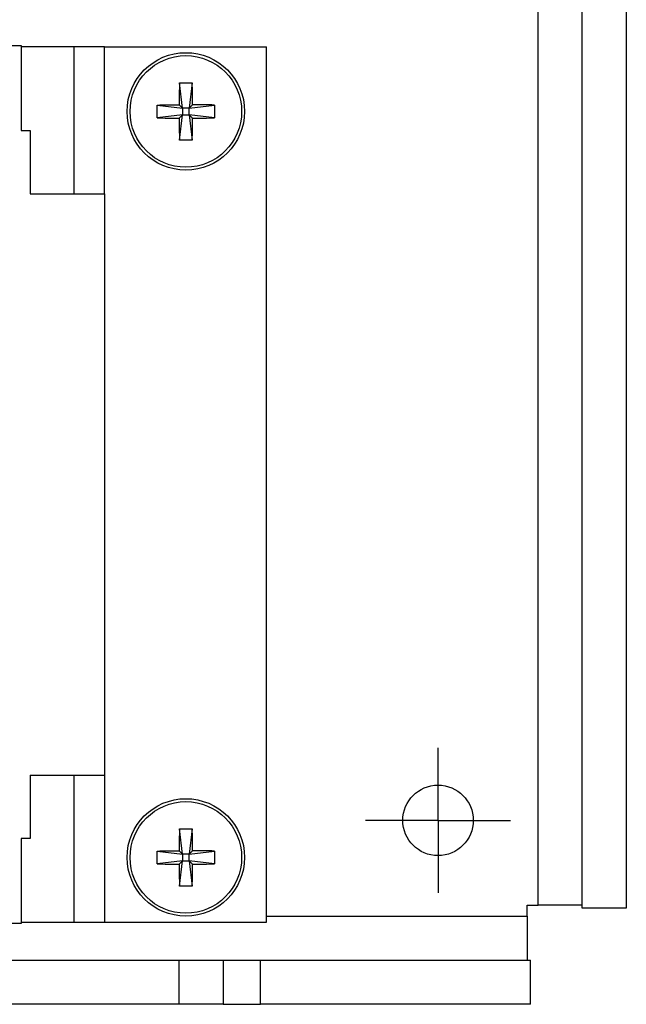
# Model space of a CAD drawing. Header units: inches. Extents: x 0.5 to 21.5, y 0.5 to 16.5.
# Tile 5 of 13: x 7.7 to 9, y 7.9 to 10. Entities that reach past the tile are written whole.
import ezdxf

# ---------------------------------------------------------------- set-up
doc = ezdxf.new("R2010")
doc.units = ezdxf.units.IN
doc.header["$LTSCALE"] = 2
doc.header["$MEASUREMENT"] = 0
doc.linetypes.add('CENTERX2', pattern=[0.8, 0.5, -0.1, 0.1, -0.1])
doc.layers.add('CENTER', color=40, linetype='CENTERX2')

# ---------------------------------------------------------------- blocks, each defined once
blk = doc.blocks.new('SW_CENTERMARKSYMBOL_2')
at = {"layer": 'CENTER', "color": 0}
for p, q in [((0, 0.08), (0, 0.1556)), ((0, 0), (0, 0.08)), ((-0.08, 0), (-0.1556, 0)), ((0, 0), (-0.08, 0)), ((0, 0), (0, -0.08)), ((0, 0), (0.08, 0)), ((0.08, 0), (0.1556, 0)), ((0, -0.08), (0, -0.1556))]:
    blk.add_line(p, q, dxfattribs=at)

msp = doc.modelspace()

# ---------------------------------------------------------------- linework, layer by layer
for p, q in [((8.9006, 8.0873), (8.9006, 12.3814)), ((8.9951, 12.3814), (8.9951, 8.0873)), ((8.8061, 8.094), (8.8061, 10.0814)), ((7.6003, 9.9378), (7.697, 9.9378)), ((7.697, 9.9378), (7.697, 9.7554)), ((7.8109, 9.935), (7.697, 9.935)), ((7.8109, 9.62), (7.8109, 9.935)), ((7.8754, 9.935), (7.8109, 9.935)), ((7.8754, 9.62), (7.8754, 9.935)), ((7.8754, 9.935), (8.2235, 9.935)), ((8.2235, 8.0578), (8.2235, 9.935)), ((8.0429, 9.8037), (8.0365, 9.8577)), ((8.0639, 9.8577), (8.0575, 9.8037)), ((7.9889, 9.8101), (8.0429, 9.8037)), ((8.0429, 9.8037), (8.0357, 9.8109)), ((8.0575, 9.8037), (8.0429, 9.8037)), ((8.0429, 9.8037), (8.0429, 9.7891)), ((8.0575, 9.8037), (8.0648, 9.8109)), ((8.0575, 9.8037), (8.1116, 9.8101)), ((8.0575, 9.7891), (8.0575, 9.8037)), ((8.0429, 9.7891), (7.9889, 9.7827)), ((8.0357, 9.7818), (8.0429, 9.7891)), ((8.0365, 9.735), (8.0429, 9.7891)), ((8.0429, 9.7891), (8.0575, 9.7891)), ((8.1116, 9.7827), (8.0575, 9.7891)), ((8.0648, 9.7818), (8.0575, 9.7891)), ((8.0575, 9.7891), (8.0639, 9.735)), ((7.697, 9.7554), (7.7164, 9.7554)), ((7.7164, 9.7554), (7.7164, 9.62)), ((7.7164, 9.62), (7.8109, 9.62)), ((7.8109, 9.62), (7.8754, 9.62)), ((7.8754, 9.62), (7.8754, 8.3728)), ((7.7164, 8.3728), (7.7164, 8.2373)), ((7.7164, 8.3728), (7.8109, 8.3728)), ((7.8109, 8.3728), (7.8754, 8.3728)), ((7.8109, 8.0578), (7.8109, 8.3728)), ((7.8754, 8.3728), (7.8754, 8.0578)), ((8.0429, 8.2037), (8.0365, 8.2577)), ((8.0639, 8.2577), (8.0575, 8.2037)), ((7.697, 8.2373), (7.697, 8.0549)), ((7.7164, 8.2373), (7.697, 8.2373)), ((7.9889, 8.2101), (8.0429, 8.2037)), ((8.0429, 8.2037), (8.0357, 8.2109)), ((8.0575, 8.2037), (8.0429, 8.2037)), ((8.0429, 8.2037), (8.0429, 8.1891)), ((8.0575, 8.2037), (8.0648, 8.2109)), ((8.0575, 8.2037), (8.1116, 8.2101)), ((8.0575, 8.1891), (8.0575, 8.2037)), ((8.0429, 8.1891), (7.9889, 8.1827)), ((8.0357, 8.1818), (8.0429, 8.1891)), ((8.0365, 8.135), (8.0429, 8.1891)), ((8.0429, 8.1891), (8.0575, 8.1891)), ((8.0575, 8.1891), (8.0639, 8.135)), ((8.0648, 8.1818), (8.0575, 8.1891)), ((8.1116, 8.1827), (8.0575, 8.1891)), ((8.7825, 8.094), (8.8061, 8.094)), ((8.7825, 8.0704), (8.7825, 8.094)), ((8.9006, 8.094), (8.8061, 8.094)), ((8.2235, 8.0704), (8.7825, 8.0704)), ((8.7825, 8.0704), (8.7825, 7.9759)), ((8.9951, 8.0873), (8.9006, 8.0873)), ((7.697, 8.0549), (7.6003, 8.0549)), ((7.697, 8.0578), (7.8109, 8.0578)), ((7.8109, 8.0578), (7.8754, 8.0578)), ((7.8754, 8.0578), (8.2235, 8.0578)), ((5.9415, 7.9759), (8.036, 7.9759)), ((8.036, 7.8814), (8.036, 7.9759)), ((8.036, 7.9759), (8.1305, 7.9759)), ((8.1305, 7.9759), (8.1305, 7.8814)), ((8.1305, 7.9759), (8.2105, 7.9759)), ((8.2105, 7.8814), (8.2105, 7.9759)), ((8.2105, 7.9759), (8.7893, 7.9759)), ((8.7893, 7.8814), (8.7893, 7.9759)), ((8.036, 7.8814), (5.9415, 7.8814)), ((8.1305, 7.8814), (8.036, 7.8814)), ((8.1305, 7.8814), (8.2105, 7.8814)), ((8.7893, 7.8814), (8.2105, 7.8814))]:
    msp.add_line(p, q)
for centre, radius in [((8.0502, 9.7964), 0.126), ((8.0502, 9.7964), 0.1197), ((8.5912, 8.2759), 0.0756), ((8.0502, 8.1964), 0.126), ((8.0502, 8.1964), 0.1197)]:
    msp.add_circle(centre, radius)
for points in [[(8.0365, 9.8577), (8.0361, 9.8425), (8.0358, 9.8269), (8.0357, 9.8109)], [(8.0365, 9.8577), (8.0457, 9.8581), (8.0548, 9.8581), (8.0639, 9.8577)], [(8.0648, 9.8109), (8.0647, 9.8269), (8.0644, 9.8425), (8.0639, 9.8577)], [(7.9889, 9.7827), (7.9885, 9.7918), (7.9885, 9.8009), (7.9889, 9.8101)], [(7.9889, 9.8101), (8.0041, 9.8105), (8.0197, 9.8108), (8.0357, 9.8109)], [(8.1116, 9.8101), (8.0963, 9.8105), (8.0807, 9.8108), (8.0648, 9.8109)], [(8.1116, 9.8101), (8.112, 9.8009), (8.112, 9.7918), (8.1116, 9.7827)], [(7.9889, 9.7827), (8.0041, 9.7822), (8.0197, 9.7819), (8.0357, 9.7818)], [(8.0357, 9.7818), (8.0358, 9.7659), (8.0361, 9.7503), (8.0365, 9.735)], [(8.0639, 9.735), (8.0644, 9.7503), (8.0647, 9.7659), (8.0648, 9.7818)], [(8.0648, 9.7818), (8.0807, 9.7819), (8.0963, 9.7822), (8.1116, 9.7827)], [(8.0639, 9.735), (8.0548, 9.7346), (8.0457, 9.7346), (8.0365, 9.735)], [(8.0365, 8.2577), (8.0361, 8.2425), (8.0358, 8.2269), (8.0357, 8.2109)], [(8.0365, 8.2577), (8.0457, 8.2581), (8.0548, 8.2581), (8.0639, 8.2577)], [(8.0648, 8.2109), (8.0647, 8.2269), (8.0644, 8.2425), (8.0639, 8.2577)], [(7.9889, 8.1827), (7.9885, 8.1918), (7.9885, 8.2009), (7.9889, 8.2101)], [(7.9889, 8.2101), (8.0041, 8.2105), (8.0197, 8.2108), (8.0357, 8.2109)], [(8.1116, 8.2101), (8.0963, 8.2105), (8.0807, 8.2108), (8.0648, 8.2109)], [(8.1116, 8.2101), (8.112, 8.2009), (8.112, 8.1918), (8.1116, 8.1827)], [(7.9889, 8.1827), (8.0041, 8.1822), (8.0197, 8.1819), (8.0357, 8.1818)], [(8.0357, 8.1818), (8.0358, 8.1659), (8.0361, 8.1503), (8.0365, 8.135)], [(8.0639, 8.135), (8.0644, 8.1503), (8.0647, 8.1659), (8.0648, 8.1818)], [(8.0648, 8.1818), (8.0807, 8.1819), (8.0963, 8.1822), (8.1116, 8.1827)], [(8.0639, 8.135), (8.0548, 8.1346), (8.0457, 8.1346), (8.0365, 8.135)]]:
    msp.add_open_spline(points, degree=3)

# ---------------------------------------------------------------- block references
at = {"layer": 'CENTER'}
msp.add_blockref('SW_CENTERMARKSYMBOL_2', (8.5912, 8.2759), dxfattribs=at)

doc.saveas('drawing.dxf')
